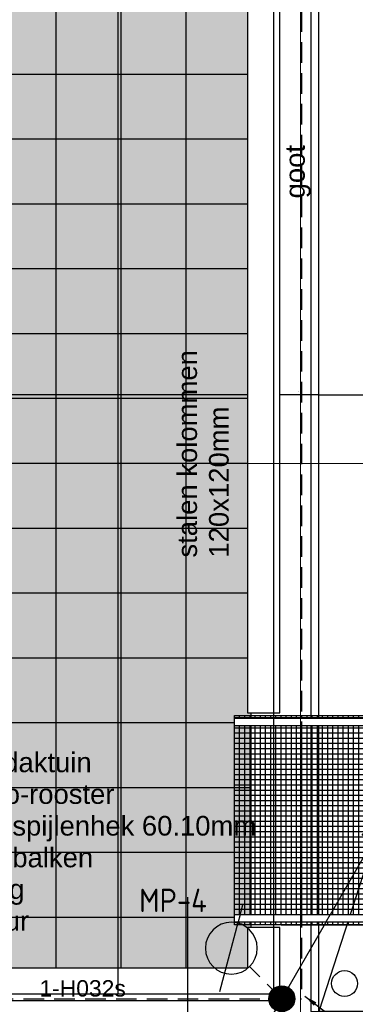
# Model space of a CAD drawing. Header units: millimetres. Extents: x -38031 to 110605, y -30229 to 92226.
# Tile 223 of 256: x 70943 to 73534, y 31731 to 39323. Entities that reach past the tile are written whole.
import ezdxf
from ezdxf.enums import TextEntityAlignment as Align

# ---------------------------------------------------------------- set-up
doc = ezdxf.new("R2010")
doc.units = ezdxf.units.MM
doc.header["$LTSCALE"] = 50
doc.set_wipeout_variables(frame=1)
doc.linetypes.add('HIDDEN2', pattern=[4.7625, 3.175, -1.5875])
doc.linetypes.add('STYLE_07', pattern=[1.875, 0.625, -0.20828, 0.625, -0.20836, 0.06943, -0.13893])
for name, color, linetype in [('AB$1A---_ATTRIB025', 8, 'Continuous'), ('AL$1A---_ALGEMEEN', 8, 'Continuous'), ('AT$1A---_TEKST025', 8, 'Continuous'), ('AT$1A---_TEKST035', 8, 'Continuous'), ('AT$1A---_TEKST100', 8, 'Continuous'), ('BOUWKUNDIG', 8, 'Continuous'), ('EL6121--', 3, 'Continuous')]:
    doc.layers.add(name, color=color, linetype=linetype)
doc.layers.add('stramien', color=1, linetype='Continuous', lineweight=15)
doc.styles.add('Arial', font='ARIAL.TTF')
doc.styles.add('BURO-018', font='iso.shx', dxfattribs={"height": 90})
doc.styles.add('ISO18', font='iso', dxfattribs={"height": 180})
doc.styles.get("Standard").update_dxf_attribs({"font": 'iso.shx'})
doc.dimstyles.new('STABICAD', dxfattribs={"dimscale": 100, "dimtxt": 1.8, "dimasz": 2, "dimexe": 0, "dimexo": 2.5, "dimgap": 1.5, "dimtad": 0, "dimdec": 0, "dimrnd": 10, "dimzin": 0, "dimdsep": 46, "dimtxsty": 'Standard', "dimblk1": 'OBLIQUE', "dimblk2": 'OBLIQUE', "dimsah": 1, "dimcen": -3, "dimadec": 0, "dimazin": 0, "dimtfac": 1, "dimtdec": 0, "dimtofl": 0, "dimtmove": 2, "dimatfit": 3, "dimfxl": 0, "dimtvp": 1.055556, "dimtolj": 1, "dimtzin": 0, "dimarcsym": 0})
doc.dimstyles.new('VyA', dxfattribs={"dimtxt": 2.272868, "dimasz": 2.120801, "dimexe": 1.5, "dimexo": 1.59, "dimgap": 0.5, "dimtad": 1, "dimdec": 0, "dimzin": 11, "dimtxsty": 'Arial', "dimblk": 'VW_SLASH', "dimcen": 0, "dimdle": 1, "dimazin": 0, "dimtfac": 0.8, "dimtdec": 0, "dimtix": 1, "dimtmove": 0, "dimatfit": 0, "dimldrblk": 'VW_FILLEDARROW', "dimfxl": 0, "dimfrac": 2, "dimtolj": 1, "dimtzin": 11, "dimarcsym": 0})

# ---------------------------------------------------------------- blocks, each defined once
blk = doc.blocks.new('_Oblique')
at = {"color": 0, "linetype": 'ByBlock', "lineweight": -2}
blk.add_line((-0.5, -0.5), (0.5, 0.5), dxfattribs=at)
blk = doc.blocks.new('Group-59')
at = {"layer": 'AL$1A---_ALGEMEEN', "color": 0}
blk.add_line((17499, 13801), (13309, 849), dxfattribs=at)
blk.add_lwpolyline([(13309, 13801), (17499, 13801), (17499, 849), (13309, 849)], close=True, dxfattribs=at)
blk = doc.blocks.new('Group-64')
at = {"layer": 'AL$1A---_ALGEMEEN', "color": 9}
for p, q in [((11281.5, 1155), (11281.5, 13495)), ((11784, 1155), (11784, 13495)), ((12286.5, 1155), (12286.5, 13495)), ((12789, 1155), (12789, 13495)), ((12789, 8075), (-31791, 8075)), ((12789, 7575), (-31791, 7575)), ((12789, 7075), (-31791, 7075)), ((12789, 6575), (-31791, 6575)), ((12789, 6075), (-31791, 6075)), ((12789, 5575), (-31791, 5575)), ((12789, 5075), (-31791, 5075)), ((12789, 4575), (-31791, 4575)), ((12789, 4075), (-31791, 4075)), ((12789, 3575), (-31791, 3575)), ((12789, 3075), (-31791, 3075)), ((12789, 2575), (-31791, 2575)), ((12789, 2075), (-31791, 2075)), ((12789, 1575), (-31791, 1575))]:
    blk.add_line(p, q, dxfattribs=at)
blk.add_solid([(-31791, 1155), (-31791, 13495), (12789, 1155), (12789, 13495)], dxfattribs=at)
blk = doc.blocks.new('hwa')
at = {"layer": 'AL$1A---_ALGEMEEN', "color": 0}
blk.add_circle((0, 0), 100, dxfattribs=at)
at = {"layer": 'AT$1A---_TEKST100', "insert": (-670, 38.3), "char_height": 151.525, "attachment_point": 1, "line_spacing_factor": 0.967741, "style": 'Arial'}
blk.add_mtext('{\\C256;\\lhwa}', dxfattribs=at)
blk = doc.blocks.new('VW_SLASH')
at = {"layer": 'AL$1A---_ALGEMEEN', "color": 0, "linetype": 'ByBlock', "lineweight": -2}
blk.add_line((0, 0), (-1, 0), dxfattribs=at)
at = {"layer": 'AL$1A---_ALGEMEEN', "color": 0, "linetype": 'ByBlock', "lineweight": 5}
blk.add_line((0.5, 0.5), (-0.5, -0.5), dxfattribs=at)
blk = doc.blocks.new('*D1041')
at = {"layer": 'AL$1A---_ALGEMEEN', "color": 0, "lineweight": -2}
for p, q in [((-32001, 5606.6), (-32001, 5606.5)), ((12996.9, 5605), (-31998.9, 5605)), ((12999, 5606.6), (12999, 5606.5))]:
    blk.add_line(p, q, dxfattribs=at)
at = {"layer": 'AL$1A---_ALGEMEEN', "color": 0, "lineweight": -2, "xscale": 2.12080078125, "yscale": 2.12080078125, "zscale": 2.12080078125, "rotation": 180}
blk.add_blockref('VW_SLASH', (-32001, 5605), dxfattribs=at)
at = {"layer": 'AL$1A---_ALGEMEEN', "color": 0, "lineweight": -2, "xscale": 2.12080078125, "yscale": 2.12080078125, "zscale": 2.12080078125}
blk.add_blockref('VW_SLASH', (12999, 5605), dxfattribs=at)
at = {"layer": 'AT$1A---_TEKST025', "insert": (-9501, 5631.2), "char_height": 2.273, "attachment_point": 5, "style": 'Arial'}
blk.add_mtext('\\A1;2250000', dxfattribs=at)
blk = doc.blocks.new('VW_FILLEDARROW')
at = {"layer": 'AL$1A---_ALGEMEEN', "color": 0, "lineweight": -2}
blk.add_solid([(0, 0), (0.5, 0.5), (0.5, -0.5)], dxfattribs=at)
blk = doc.blocks.new('*D1042')
at = {"layer": 'AL$1A---_ALGEMEEN', "color": 0, "lineweight": -2}
for p, q in [((12999, 5606.6), (12999, 5606.5)), ((13306.9, 5605), (13001.1, 5605)), ((13309, 4466.6), (13309, 5606.5))]:
    blk.add_line(p, q, dxfattribs=at)
at = {"layer": 'AL$1A---_ALGEMEEN', "color": 0, "lineweight": -2, "xscale": 2.12080078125, "yscale": 2.12080078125, "zscale": 2.12080078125, "rotation": 180}
blk.add_blockref('VW_SLASH', (12999, 5605), dxfattribs=at)
at = {"layer": 'AL$1A---_ALGEMEEN', "color": 0, "lineweight": -2, "xscale": 2.12080078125, "yscale": 2.12080078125, "zscale": 2.12080078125}
blk.add_blockref('VW_SLASH', (13309, 5605), dxfattribs=at)
at = {"layer": 'AT$1A---_TEKST025', "insert": (13154, 5631.2), "char_height": 2.27, "attachment_point": 5, "style": 'Arial'}
blk.add_mtext('\\A1;15500', dxfattribs=at)
blk = doc.blocks.new('*D1043')
at = {"layer": 'AL$1A---_ALGEMEEN', "color": 0, "lineweight": -2}
for p, q in [((13309, 4466.6), (13309, 5606.5)), ((13311.1, 5605), (15157.9, 5605)), ((17496.9, 5605), (15218.2, 5605)), ((17499, 5176.6), (17499, 5606.5))]:
    blk.add_line(p, q, dxfattribs=at)
at = {"layer": 'AL$1A---_ALGEMEEN', "color": 0, "lineweight": -2, "xscale": 2.12080078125, "yscale": 2.12080078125, "zscale": 2.12080078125, "rotation": 180}
blk.add_blockref('VW_SLASH', (13309, 5605), dxfattribs=at)
at = {"layer": 'AL$1A---_ALGEMEEN', "color": 0, "lineweight": -2, "xscale": 2.12080078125, "yscale": 2.12080078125, "zscale": 2.12080078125}
blk.add_blockref('VW_SLASH', (17499, 5605), dxfattribs=at)
at = {"layer": 'AT$1A---_TEKST025', "insert": (15188, 5630), "char_height": 2.27, "attachment_point": 5, "style": 'Arial'}
blk.add_mtext('\\A1;209500', dxfattribs=at)
blk = doc.blocks.new('Group-67')
at = {"layer": 'AL$1A---_ALGEMEEN', "color": 9}
for p, q in [((12659, 1517.5), (12659, 3132.5)), ((12659, 3117.5), (17739, 3117.5)), ((12699, 1517.5), (12699, 3132.5)), ((12739, 1517.5), (12739, 3132.5)), ((12779, 1517.5), (12779, 3132.5)), ((12819, 1517.5), (12819, 3132.5)), ((12859, 1517.5), (12859, 3132.5)), ((12899, 1517.5), (12899, 3132.5)), ((12939, 1517.5), (12939, 3132.5)), ((12979, 1517.5), (12979, 3132.5)), ((13019, 1517.5), (13019, 3132.5)), ((13059, 1517.5), (13059, 3132.5)), ((13099, 1517.5), (13099, 3132.5)), ((13139, 1517.5), (13139, 3132.5)), ((13179, 1517.5), (13179, 3132.5)), ((13219, 1517.5), (13219, 3132.5)), ((13259, 1517.5), (13259, 3132.5)), ((13299, 1517.5), (13299, 3132.5)), ((13339, 1517.5), (13339, 3132.5)), ((13379, 1517.5), (13379, 3132.5)), ((13419, 1517.5), (13419, 3132.5)), ((13459, 1517.5), (13459, 3132.5)), ((13499, 1517.5), (13499, 3132.5)), ((13539, 1517.5), (13539, 3132.5)), ((13579, 1517.5), (13579, 3132.5)), ((13619, 1517.5), (13619, 3132.5)), ((13659, 1517.5), (13659, 3132.5)), ((13699, 1517.5), (13699, 3132.5)), ((13739, 1517.5), (13739, 3132.5)), ((13779, 1517.5), (13779, 3132.5)), ((13819, 1517.5), (13819, 3132.5)), ((13859, 1517.5), (13859, 3132.5)), ((13899, 1517.5), (13899, 3132.5)), ((13939, 1517.5), (13939, 3132.5)), ((13979, 1517.5), (13979, 3132.5)), ((14019, 1517.5), (14019, 3132.5)), ((14059, 1517.5), (14059, 3132.5)), ((14099, 1517.5), (14099, 3132.5)), ((14139, 1517.5), (14139, 3132.5)), ((14179, 1517.5), (14179, 3132.5)), ((14219, 1517.5), (14219, 3132.5)), ((14259, 1517.5), (14259, 3132.5)), ((14299, 1517.5), (14299, 3132.5)), ((14339, 1517.5), (14339, 3132.5)), ((14379, 1517.5), (14379, 3132.5)), ((14419, 1517.5), (14419, 3132.5)), ((14459, 1517.5), (14459, 3132.5)), ((14499, 1517.5), (14499, 3132.5)), ((14539, 1517.5), (14539, 3132.5)), ((14579, 1517.5), (14579, 3132.5)), ((14619, 1517.5), (14619, 3132.5)), ((14659, 1517.5), (14659, 3132.5)), ((14699, 1517.5), (14699, 3132.5)), ((14739, 1517.5), (14739, 3132.5)), ((14779, 1517.5), (14779, 3132.5)), ((14819, 1517.5), (14819, 3132.5)), ((14859, 1517.5), (14859, 3132.5)), ((14899, 1517.5), (14899, 3132.5)), ((14939, 1517.5), (14939, 3132.5)), ((14979, 1517.5), (14979, 3132.5)), ((15019, 1517.5), (15019, 3132.5)), ((15059, 1517.5), (15059, 3132.5)), ((15099, 1517.5), (15099, 3132.5)), ((15139, 1517.5), (15139, 3132.5)), ((15179, 1517.5), (15179, 3132.5)), ((15219, 1517.5), (15219, 3132.5)), ((15259, 1517.5), (15259, 3132.5)), ((15299, 1517.5), (15299, 3132.5)), ((15339, 1517.5), (15339, 3132.5)), ((15379, 1517.5), (15379, 3132.5)), ((15419, 1517.5), (15419, 3132.5)), ((15459, 1517.5), (15459, 3132.5)), ((15499, 1517.5), (15499, 3132.5)), ((15539, 1517.5), (15539, 3132.5)), ((15579, 1517.5), (15579, 3132.5)), ((15619, 1517.5), (15619, 3132.5)), ((15659, 1517.5), (15659, 3132.5)), ((15699, 1517.5), (15699, 3132.5)), ((15739, 1517.5), (15739, 3132.5)), ((15779, 1517.5), (15779, 3132.5)), ((15819, 1517.5), (15819, 3132.5)), ((15859, 1517.5), (15859, 3132.5)), ((15899, 1517.5), (15899, 3132.5)), ((15939, 1517.5), (15939, 3132.5)), ((15979, 1517.5), (15979, 3132.5)), ((16019, 1517.5), (16019, 3132.5)), ((16059, 1517.5), (16059, 3132.5)), ((16099, 1517.5), (16099, 3132.5)), ((16139, 1517.5), (16139, 3132.5)), ((16179, 1517.5), (16179, 3132.5)), ((16219, 1517.5), (16219, 3132.5)), ((16259, 1517.5), (16259, 3132.5)), ((16299, 1517.5), (16299, 3132.5)), ((16339, 1517.5), (16339, 3132.5)), ((16379, 1517.5), (16379, 3132.5)), ((16419, 1517.5), (16419, 3132.5)), ((16459, 1517.5), (16459, 3132.5)), ((16499, 1517.5), (16499, 3132.5)), ((16539, 1517.5), (16539, 3132.5)), ((16579, 1517.5), (16579, 3132.5)), ((16619, 1517.5), (16619, 3132.5)), ((16659, 1517.5), (16659, 3132.5)), ((16699, 1517.5), (16699, 3132.5)), ((16739, 1517.5), (16739, 3132.5)), ((16779, 1517.5), (16779, 3132.5)), ((16819, 1517.5), (16819, 3132.5)), ((16859, 1517.5), (16859, 3132.5)), ((16899, 1517.5), (16899, 3132.5)), ((16939, 1517.5), (16939, 3132.5)), ((16979, 1517.5), (16979, 3132.5)), ((17019, 1517.5), (17019, 3132.5)), ((17059, 1517.5), (17059, 3132.5)), ((17099, 1517.5), (17099, 3132.5)), ((17139, 1517.5), (17139, 3132.5)), ((17179, 1517.5), (17179, 3132.5)), ((17219, 1517.5), (17219, 3132.5)), ((17259, 1517.5), (17259, 3132.5)), ((17299, 1517.5), (17299, 3132.5)), ((17339, 1517.5), (17339, 3132.5)), ((17379, 1517.5), (17379, 3132.5)), ((17419, 1517.5), (17419, 3132.5)), ((17459, 1517.5), (17459, 3132.5)), ((17499, 1517.5), (17499, 3132.5)), ((17539, 1517.5), (17539, 3132.5)), ((17579, 1517.5), (17579, 3132.5)), ((17619, 1517.5), (17619, 3132.5)), ((17659, 1517.5), (17659, 3132.5)), ((17699, 1517.5), (17699, 3132.5)), ((17739, 1517.5), (17739, 3132.5)), ((12659, 3077.5), (17739, 3077.5)), ((12659, 3037.5), (17739, 3037.5)), ((12659, 2997.5), (17739, 2997.5)), ((12659, 2957.5), (17739, 2957.5)), ((12659, 2917.5), (17739, 2917.5)), ((12659, 2877.5), (17739, 2877.5)), ((12659, 2837.5), (17739, 2837.5)), ((12659, 2797.5), (17739, 2797.5)), ((12659, 2757.5), (17739, 2757.5)), ((12659, 2717.5), (17739, 2717.5)), ((12659, 2677.5), (17739, 2677.5)), ((12659, 2637.5), (17739, 2637.5)), ((12659, 2597.5), (17739, 2597.5)), ((12659, 2557.5), (17739, 2557.5)), ((12659, 2517.5), (17739, 2517.5)), ((12659, 2477.5), (17739, 2477.5)), ((12659, 2437.5), (17739, 2437.5)), ((12659, 2397.5), (17739, 2397.5)), ((12659, 2357.5), (17739, 2357.5)), ((12659, 2317.5), (17739, 2317.5)), ((12659, 2277.5), (17739, 2277.5)), ((12659, 2237.5), (17739, 2237.5)), ((12659, 2197.5), (17739, 2197.5)), ((12659, 2157.5), (17739, 2157.5)), ((12659, 2117.5), (17739, 2117.5)), ((12659, 2077.5), (17739, 2077.5)), ((12659, 2037.5), (17739, 2037.5)), ((12659, 1997.5), (17739, 1997.5)), ((12659, 1957.5), (17739, 1957.5)), ((12659, 1917.5), (17739, 1917.5)), ((12659, 1877.5), (17739, 1877.5)), ((12659, 1837.5), (17739, 1837.5)), ((12659, 1797.5), (17739, 1797.5)), ((12659, 1757.5), (17739, 1757.5)), ((12659, 1717.5), (17739, 1717.5)), ((12659, 1677.5), (17739, 1677.5)), ((12659, 1637.5), (17739, 1637.5)), ((12659, 1597.5), (17739, 1597.5)), ((12659, 1557.5), (17739, 1557.5)), ((13019, 1517.5), (17739, 1517.5))]:
    blk.add_line(p, q, dxfattribs=at)
blk.add_lwpolyline([(12659, 3132.5), (17739, 3132.5), (17739, 1517.5), (12659, 1517.5)], close=True, dxfattribs=at)
blk = doc.blocks.new('Group-68')
at = {"layer": 'AL$1A---_ALGEMEEN', "color": 0}
blk.add_blockref('Group-67', (0, 0), dxfattribs=at)
at = {"color": 0}
for points in [[(12659, 3112.5), (17739, 3112.5), (17739, 3052.5), (12659, 3052.5)], [(12659, 1597.5), (17739, 1597.5), (17739, 1537.5), (12659, 1537.5)]]:
    blk.add_wipeout(points, dxfattribs=at).dxf.layer = 'AL$1A---_ALGEMEEN'
at = {"layer": 'AL$1A---_ALGEMEEN', "color": 0}
for points in [[(12659, 3112.5), (17739, 3112.5), (17739, 3052.5), (12659, 3052.5)], [(12659, 1597.5), (17739, 1597.5), (17739, 1537.5), (12659, 1537.5)]]:
    blk.add_lwpolyline(points, close=True, dxfattribs=at)
blk = doc.blocks.new('Group-69')
at = {"color": 0}
blk.add_wipeout([(12759, 13465), (12759, 3152.5), (13009, 3152.5), (13009, 13715), (-32011, 13715), (-32011, 13142.5), (-31761, 13142.5), (-31761, 13465)], dxfattribs=at).dxf.layer = 'AL$1A---_ALGEMEEN'
at = {"layer": 'AL$1A---_ALGEMEEN', "color": 0}
blk.add_lwpolyline([(12759, 13465), (12759, 3152.5), (13009, 3152.5), (13009, 13715), (-32011, 13715), (-32011, 13142.5), (-31761, 13142.5), (-31761, 13465)], close=True, dxfattribs=at)
blk = doc.blocks.new('Group-70')
at = {"layer": 'AL$1A---_ALGEMEEN', "color": 0}
for p, q in [((11759, 13615), (11759, 985)), ((12959, 13615), (12959, 985)), ((-31961, 985), (12959, 985))]:
    blk.add_line(p, q, dxfattribs=at)
blk = doc.blocks.new('hekmerk')
at = {"layer": 'AL$1A---_ALGEMEEN', "color": 0, "style": 'Arial'}
blk.add_attdef('stramiennummer', text='', height=126.3, dxfattribs=at).set_placement((0, 0), align=Align.BOTTOM_CENTER)
blk = doc.blocks.new('E00170')
at = {"color": 0, "linetype": 'Continuous'}
for q in [(5, 8.66), (-5, -8.66)]:
    blk.add_line((0, 0), q, dxfattribs=at)
for points in [[(5, 8.66, 0, 1, 0), (3.5, 6.062, 1, 1, 0)], [(-5, -8.66, 0, 1, 0), (-3.5, -6.062, 1, 1, 0)]]:
    blk.add_lwpolyline(points, format="xyseb", dxfattribs=at)
at = {"color": 0, "const_width": 0.5}
blk.add_lwpolyline([(-0.25, 0, 1), (0.25, 0, 1)], format="xyb", close=True, dxfattribs=at)
at = {"color": 0, "linetype": 'Continuous'}
blk.add_circle((0, 0), 0.5, dxfattribs=at)
blk = doc.blocks.new('E00438')
at = {"color": 0, "linetype": 'Continuous'}
blk.add_line((-0.866, -1.5), (0.866, 1.5), dxfattribs=at)
at = {"color": 0}
blk.add_circle((0, 0), 1, dxfattribs=at)
at = {"color": 0, "linetype": 'Continuous', "style": 'BURO-018', "flags": 1}
blk.add_attdef('E_MATCODE', text='', height=1.8, dxfattribs=at).set_placement((0, 0), align=Align.MIDDLE)
blk = doc.blocks.new('Group-71')
at = {"layer": 'AL$1A---_ALGEMEEN', "color": 0}
blk.add_lwpolyline([(13249, 13800.992), (13249, 848.992), (13309, 848.992), (13309, 13800.992)], close=True, dxfattribs=at)
for name in ['Group-59', 'Group-64']:
    blk.add_blockref(name, (0, 0), dxfattribs=at)
at = {"layer": 'AL$1A---_ALGEMEEN', "color": 0, "rotation": 180}
blk.add_blockref('hwa', (13509, 1064.992), dxfattribs=at)
at = {"layer": 'AT$1A---_TEKST100', "insert": (13050.092, 7324.992), "char_height": 151.52455, "attachment_point": 2, "rotation": 90, "line_spacing_factor": 0.967741, "style": 'Arial'}
blk.add_mtext('{\\C256;\\lgoot}', dxfattribs=at)
at = {"layer": 'AL$1A---_ALGEMEEN', "color": 0}
dim = blk.add_linear_dim(base=(13309, 5604.992), p1=(17499, 5174.992), p2=(13309, 4464.992), dimstyle='VyA', override={"dimtxt": 2.272868, "dimgap": 25, "dimlfac": 50, "dimpost": '<>', "dimtxsty": 'Arial', "dimtmove": 2}, dxfattribs=at)
dim.commit()
dim.dimension.update_dxf_attribs({"geometry": '*D1043', "text_midpoint": (15188.031, 5629.992), "dimtype": 128})
at = {"color": 0}
blk.add_wipeout([(13009, 934.992), (13009, 1497.5), (12759, 1497.5), (12759, 1184.992), (-31761, 1184.992), (-31761, 11507.492), (-32011, 11507.492), (-32011, 934.992)], dxfattribs=at).dxf.layer = 'AL$1A---_ALGEMEEN'
at = {"layer": 'AL$1A---_ALGEMEEN', "color": 0}
blk.add_lwpolyline([(13009, 934.992), (13009, 1497.5), (12759, 1497.5), (12759, 1184.992), (-31761, 1184.992), (-31761, 11507.492), (-32011, 11507.492), (-32011, 934.992)], close=True, dxfattribs=at)
for base, p1, p2, picture, middle in [((-32001, 5604.992), (12999, 5604.992), (-32001, 5604.992), '*D1041', (-9501, 5631.153)), ((12999, 5604.992), (13309, 4464.992), (12999, 5604.992), '*D1042', (13154, 5631.153))]:
    dim = blk.add_linear_dim(base=base, p1=p1, p2=p2, dimstyle='VyA', override={"dimtxt": 2.272868, "dimgap": 25, "dimlfac": 50, "dimpost": '<>', "dimtxsty": 'Arial', "dimtmove": 2}, dxfattribs=at)
    dim.commit()
    dim.dimension.update_dxf_attribs({"geometry": picture, "text_midpoint": middle})
blk.add_blockref('Group-68', (0, 0), dxfattribs=at)
blk.add_blockref('Group-69', (0, 0), dxfattribs=at)
blk.add_blockref('Group-70', (0, 0), dxfattribs=at)
blk = doc.blocks.new('200254 W 211 30-06-2008')
at = {"layer": 'AL$1A---_ALGEMEEN', "xscale": 0.01999999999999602, "yscale": 0.02000000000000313, "zscale": 0.02}
blk.add_blockref('Group-71', (20233.6, 3632.46), dxfattribs=at)
at = {"layer": 'AL$1A---_ALGEMEEN'}
blk.add_line((20479.55, 3667.09), (20479.55, 3637.09), dxfattribs=at)
at = {"layer": 'stramien', "linetype": 'STYLE_07', "ltscale": 50}
for p, q in [((20496.95, 2737.41), (20496.95, 3963.01)), ((19004.75, 3733.95), (21069.77, 3733.95))]:
    blk.add_line(p, q, dxfattribs=at)
at = {"layer": 'AL$1A---_ALGEMEEN'}
ref = blk.add_blockref('hekmerk', (20463.33, 3654.95), dxfattribs=dict(at, xscale=0.02, yscale=0.02, zscale=0.02, rotation=180))
ref.add_attrib('stramiennummer', '1-H032s', dxfattribs={"layer": 'AB$1A---_ATTRIB025', "height": 2.525, "style": 'Arial'}).set_placement((20463.33, 3651), align=Align.BOTTOM_CENTER)
at = {"layer": 'AT$1A---_TEKST035', "insert": (20477.96, 3719.45), "char_height": 3.0305, "attachment_point": 1, "rotation": 90, "line_spacing_factor": 0.967741, "style": 'Arial'}
blk.add_mtext('{\\C256;\\lstalen kolommen\\P120x120mm }', dxfattribs=at)
at = {"layer": 'AT$1A---_TEKST035', "insert": (20431.78, 3689.39), "char_height": 3.0305, "attachment_point": 1, "line_spacing_factor": 0.967741, "style": 'Arial'}
blk.add_mtext('{\\C256;\\lbrug naar daktuin\\PStalen Dejo-rooster\\Pmet stalen spijlenhek 60.10mm\\Pvoor stalenbalken\\Pzie tekening \\Pconstructeur}', dxfattribs=at)

msp = doc.modelspace()

# ---------------------------------------------------------------- block references
at = {"layer": 'BOUWKUNDIG', "xscale": 50, "yscale": 50, "zscale": 50}
msp.add_blockref('200254 W 211 30-06-2008', (-951737.5, -150797.3), dxfattribs=at)

# ---------------------------------------------------------------- next in the draw order: linework, layer by layer
at = {"layer": 'EL6121--', "color": 5, "linetype": 'HIDDEN2'}
for p, q in [((73119.4, 44387.9), (73119.4, 31773.9)), ((72966.6, 31773.9), (72718.7, 32021.8)), ((28110, 31773.9), (73119.4, 31773.9))]:
    msp.add_line(p, q, dxfattribs=at)

# ---------------------------------------------------------------- next in the draw order: block references
at = {"layer": 'EL6121--', "xscale": 200, "yscale": 200, "zscale": 200}
msp.add_blockref('E00170', (72966.6, 31773.9), dxfattribs=at)
at = {"layer": 'EL6121--'}
ref = msp.add_blockref('E00438', (72577.3, 32163.2), dxfattribs=dict(at, xscale=-200.0000000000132, yscale=200, zscale=200, rotation=315))
ref.add_attrib('E_MATCODE', 'MP-4', dxfattribs={"layer": '0', "color": 1, "linetype": 'Continuous', "height": 180, "style": 'ISO18'}).set_placement((72127.2, 32532.5), align=Align.MIDDLE)

# ---------------------------------------------------------------- next in the draw order: leaders
at = {"layer": 'EL6121--', "color": 2}
msp.add_leader([(73144.3, 31793), (73497.4, 31527.3), (75579.3, 31527.3)], dimstyle='STABICAD', override={"dimscale": 50, "dimgap": 1.5, "dimtad": 0}, dxfattribs=at)

doc.saveas('drawing.dxf')
